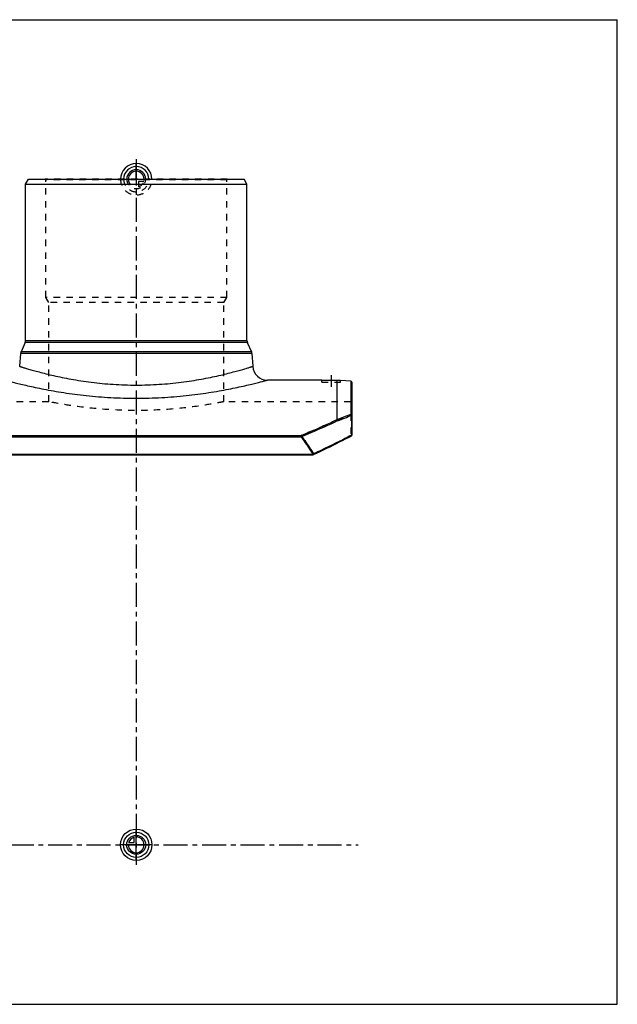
# Model space of a CAD drawing. Header units: millimetres. Extents: x 0 to 1000, y 0 to 1000.
# Tile 3 of 3: x 393 to 1000, y 0 to 1000. Entities that reach past the tile are written whole.
import ezdxf

# ---------------------------------------------------------------- set-up
doc = ezdxf.new("R2010")
doc.units = ezdxf.units.MM
doc.header["$LTSCALE"] = 65.185185
doc.linetypes.add('CENTER', pattern=[0.6, 0.375, -0.075, 0.075, -0.075])
doc.linetypes.add('HIDDEN', pattern=[0.2, 0.1, -0.1])
doc.layers.get('0').update_dxf_attribs({"linetype": 'CONTINUOUS'})
for name, color, linetype in [('ACHSEN_S', 7, 'CONTINUOUS'), ('FASEN', 7, 'CONTINUOUS'), ('KOERPER', 7, 'CONTINUOUS'), ('KONST.EL_MIT_GEO', 7, 'CONTINUOUS'), ('NULLPUNKT_X', 7, 'CONTINUOUS'), ('NULLPUNKT_Y', 7, 'CONTINUOUS'), ('NULLPUNKT_Z', 7, 'CONTINUOUS'), ('RUNDUNG', 7, 'CONTINUOUS'), ('SCHNITT', 7, 'CONTINUOUS')]:
    doc.layers.add(name, color=color, linetype=linetype)

msp = doc.modelspace()

# ---------------------------------------------------------------- linework, layer by layer
at = {"color": 7, "linetype": 'Continuous'}
for p, q in [((0, 1000), (1000, 1000)), ((1000, 0), (1000, 1000)), ((0, 0), (1000, 0))]:
    msp.add_line(p, q, dxfattribs=at)
at = {"layer": 'ACHSEN_S', "color": 7, "linetype": 'CENTER'}
for p, q in [((511, 858.2), (511, 141.8)), ((265, 162), (736.5, 162))]:
    msp.add_line(p, q, dxfattribs=at)
at = {"layer": 'FASEN', "color": 7, "linetype": 'Continuous'}
for p, q in [((398.5, 833), (401.4, 838)), ((398.5, 833), (623.5, 833)), ((401.4, 838), (620.6, 838)), ((623.5, 833), (620.6, 838)), ((729.1, 632.8), (718.5, 633.7))]:
    msp.add_line(p, q, dxfattribs=at)
at = {"layer": 'KOERPER', "color": 7, "linetype": 'Continuous'}
for p, q in [((398.5, 674.1), (398.5, 833)), ((623.5, 674.1), (623.5, 833)), ((699.5, 634), (644.4, 634))]:
    msp.add_line(p, q, dxfattribs=at)
at = {"layer": 'KOERPER', "color": 8, "linetype": 'HIDDEN'}
for p, q in [((422, 612), (293, 612)), ((729, 612), (600, 612))]:
    msp.add_line(p, q, dxfattribs=at)
at = {"layer": 'KONST.EL_MIT_GEO', "color": 8, "linetype": 'HIDDEN'}
for p, q in [((419, 837.5), (418.5, 838)), ((603.5, 838), (418.5, 838)), ((419, 718), (419, 837.5)), ((603, 837.5), (419, 837.5)), ((603, 837.5), (603.5, 838)), ((603, 718), (603, 837.5)), ((422, 712.8), (419, 718)), ((603, 718), (419, 718)), ((422, 612), (422, 712.8)), ((600, 712.8), (422, 712.8)), ((600, 712.8), (603, 718)), ((600, 612), (600, 712.8))]:
    msp.add_line(p, q, dxfattribs=at)
msp.add_open_spline([(600, 612), (597.7, 611.6), (589.1, 609.9), (570.8, 606.9), (543.4, 603.9), (511, 602.7), (478.6, 603.9), (451.2, 606.9), (432.9, 609.9), (424.3, 611.6), (422, 612)], degree=3, knots=[0, 0, 0, 0, 0.03862, 0.14761, 0.30945, 0.5, 0.69055, 0.85239, 0.96138, 1, 1, 1, 1], dxfattribs=at)
at = {"layer": 'NULLPUNKT_X', "color": 4, "linetype": 'Continuous'}
for p, q in [((511, 838), (511, 853.9)), ((511, 146), (511, 178))]:
    msp.add_line(p, q, dxfattribs=at)
at = {"layer": 'NULLPUNKT_X', "color": 8, "linetype": 'HIDDEN'}
msp.add_line((511, 838), (511, 822.1), dxfattribs=at)
at = {"layer": 'NULLPUNKT_Y', "color": 8, "linetype": 'HIDDEN'}
for p, q in [((511, 838), (511, 830)), ((511, 838), (519, 838)), ((513.2, 835.8), (513.2, 830.3)), ((518.7, 835.8), (513.2, 835.8))]:
    msp.add_line(p, q, dxfattribs=at)
at = {"layer": 'NULLPUNKT_Y', "color": 4, "linetype": 'Continuous'}
for p, q in [((511, 162), (511, 170)), ((511, 162), (503, 162)), ((503.3, 164.2), (508.8, 164.2)), ((508.8, 164.2), (508.8, 169.7))]:
    msp.add_line(p, q, dxfattribs=at)
for radius in [16, 12.8, 9.6]:
    msp.add_circle((511, 162), radius, dxfattribs=at)
for centre, radius, start, end in [((511, 838), 16, 0, 180), ((511, 838), 12.8, 0, 180), ((511, 838), 9.6, 0, 179.9999), ((511, 838), 8, 0, 179.9999), ((511, 162), 8, 180, 90), ((511, 162), 8, 105.962, 164.038)]:
    msp.add_arc(centre, radius, start, end, dxfattribs=at)
at = {"layer": 'NULLPUNKT_Y', "color": 8, "linetype": 'HIDDEN'}
for radius, start, end in [(16, 180, 360), (12.8, 180, 360), (9.6, 179.9999, 360), (8, 179.9999, 270), (8, 285.962, 344.038)]:
    msp.add_arc((511, 838), radius, start, end, dxfattribs=at)
at = {"layer": 'NULLPUNKT_Z', "color": 8, "linetype": 'HIDDEN'}
msp.add_line((495, 838), (527, 838), dxfattribs=at)
at = {"layer": 'NULLPUNKT_Z', "color": 4, "linetype": 'Continuous'}
msp.add_line((527, 162), (495, 162), dxfattribs=at)
at = {"layer": 'RUNDUNG', "color": 7, "linetype": 'Continuous'}
for p, q in [((398.1, 672), (393.9, 662.8)), ((623.9, 672), (398.1, 672)), ((398.5, 674.1), (623.5, 674.1)), ((623.9, 672), (628.1, 662.8)), ((393.4, 661.1), (392.5, 648)), ((628.6, 661.1), (393.4, 661.1)), ((628.1, 662.8), (393.9, 662.8)), ((628.6, 661.1), (629.5, 648)), ((729.1, 632.8), (729.1, 599.2)), ((730, 631.8), (730, 578)), ((730, 598.3), (729.8, 598.3)), ((729.8, 598.3), (729.8, 578)), ((343.5, 577.7), (678.5, 577.7)), ((343.5, 576.3), (678.5, 576.3)), ((678.5, 577.7), (678.5, 576.3)), ((714.5, 569.5), (717.6, 571.1)), ((717.6, 571.1), (720.7, 572.6)), ((720.7, 572.6), (723.7, 574.2)), ((723.7, 574.2), (726.7, 575.7)), ((726.7, 575.7), (729.5, 577.1)), ((730, 578), (729.8, 578)), ((694.3, 559.9), (697.9, 561.5)), ((697.8, 561.5), (701.3, 563.1)), ((701.3, 563.1), (704.7, 564.7)), ((704.7, 564.7), (708, 566.3)), ((708, 566.3), (711.3, 567.9)), ((711.3, 567.9), (714.5, 569.5)), ((331.5, 558.7), (690.5, 558.7)), ((331.5, 558.2), (690.5, 558.2)), ((690.5, 558.7), (690.5, 558.2)), ((690.9, 558.3), (694.4, 559.9))]:
    msp.add_line(p, q, dxfattribs=at)
at = {"layer": 'RUNDUNG', "color": 8, "linetype": 'HIDDEN'}
for p, q in [((729, 612), (729, 577.1)), ((729.5, 577.1), (729.5, 577.1)), ((331.5, 558.3), (690.5, 558.3)), ((690.5, 558.3), (690.8, 558.5))]:
    msp.add_line(p, q, dxfattribs=at)
at = {"layer": 'RUNDUNG', "color": 7, "linetype": 'Continuous'}
for centre, radius, start, end in [((393.5, 674.1), 5, 335.556, 360), ((628.5, 674.1), 5, 180, 204.444), ((398.4, 660.8), 5, 155.556, 176), ((623.6, 660.8), 5, 4, 24.444), ((644.4, 649), 15, 184, 270), ((729, 631.8), 1, 0, 85), ((493.8, 1177.8), 624.5, 290.7459, 292.1319), ((494.1, 1181.4), 629, 290.6315, 292.0097), ((729, 578), 1, 297.6392, 360), ((690.5, 559.2), 1, 270, 294.3411)]:
    msp.add_arc(centre, radius, start, end, dxfattribs=at)
at = {"layer": 'RUNDUNG', "color": 8, "linetype": 'HIDDEN'}
for centre, radius, start, end in [((729, 613), 1, 270, 360), ((491.3, 1184.2), 631.5, 290.7535, 292.1243), ((491.5, 1187.9), 635.9, 290.639, 292.0022), ((729, 578.2), 1.08, 270.0064, 283.3776), ((729, 578.2), 1.06, 283.4081, 290.4722), ((690.8, 558.8), 0.551, 242.3371, 247.5801)]:
    msp.add_arc(centre, radius, start, end, dxfattribs=at)
at = {"layer": 'RUNDUNG', "color": 7, "linetype": 'Continuous'}
for points, knots in [([(392.5, 648), (392.5, 647.9), (392.6, 647.9), (392.6, 647.9), (392.7, 647.9), (392.9, 647.8), (393.1, 647.8), (393.4, 647.7), (393.8, 647.5), (394.3, 647.4), (395, 647.2), (396.2, 646.8), (397.7, 646.3), (399.5, 645.8), (401.6, 645.2), (404, 644.5), (407.6, 643.5), (412.7, 642.1), (419.5, 640.3), (427.3, 638.5), (435.8, 636.6), (445, 634.9), (454.9, 633.2), (469.2, 631.2), (487.9, 629.4), (511, 628.7), (534.1, 629.4), (552.8, 631.2), (567.1, 633.2), (577, 634.9), (586.2, 636.6), (594.7, 638.5), (602.5, 640.3), (609.3, 642.1), (614.4, 643.5), (618, 644.5), (620.4, 645.2), (622.5, 645.8), (624.3, 646.3), (625.8, 646.8), (627, 647.2), (627.7, 647.4), (628.2, 647.5), (628.6, 647.7), (628.9, 647.8), (629.1, 647.8), (629.3, 647.9), (629.4, 647.9), (629.4, 647.9), (629.5, 647.9), (629.5, 648)], [0, 0, 0, 0, 0.00016, 0.00035, 0.00062, 0.0014, 0.00249, 0.00388, 0.00559, 0.0076, 0.00991, 0.01544, 0.02216, 0.03005, 0.03907, 0.04921, 0.06042, 0.08594, 0.11536, 0.14837, 0.18465, 0.22387, 0.26569, 0.30975, 0.40296, 0.5, 0.59704, 0.69025, 0.73431, 0.77613, 0.81535, 0.85163, 0.88464, 0.91406, 0.93958, 0.95079, 0.96093, 0.96995, 0.97784, 0.98456, 0.99009, 0.9924, 0.99441, 0.99612, 0.99751, 0.9986, 0.99938, 0.99965, 0.99984, 1, 1, 1, 1]), ([(377.6, 634), (377.6, 634), (377.6, 634), (377.7, 633.9), (378, 633.9), (378.2, 633.8), (378.6, 633.7), (379.3, 633.5), (380.3, 633.3), (381.8, 632.9), (383.6, 632.4), (385.7, 631.9), (388.1, 631.3), (390.8, 630.6), (394.9, 629.6), (400.8, 628.2), (408.6, 626.5), (417.4, 624.7), (427.1, 622.9), (437.5, 621.2), (448.7, 619.6), (464.6, 617.7), (485.4, 616), (511, 615.3), (536.6, 616), (557.4, 617.7), (573.3, 619.6), (584.5, 621.2), (594.9, 622.9), (604.6, 624.7), (613.4, 626.5), (621.2, 628.2), (627.1, 629.6), (631.2, 630.6), (633.9, 631.3), (636.3, 631.9), (638.4, 632.4), (640.2, 632.9), (641.7, 633.3), (642.7, 633.5), (643.4, 633.7), (643.8, 633.8), (644, 633.9), (644.3, 633.9), (644.4, 634), (644.4, 634), (644.4, 634)], [0, 0, 0, 0, 0.00016, 0.00064, 0.00143, 0.00254, 0.00397, 0.00571, 0.01012, 0.01577, 0.02263, 0.03066, 0.03985, 0.05016, 0.06156, 0.08745, 0.11721, 0.15049, 0.18696, 0.22625, 0.26801, 0.31184, 0.40419, 0.5, 0.59581, 0.68816, 0.73199, 0.77375, 0.81304, 0.84951, 0.88279, 0.91255, 0.93844, 0.94984, 0.96015, 0.96934, 0.97737, 0.98423, 0.98988, 0.99429, 0.99603, 0.99746, 0.99857, 0.99936, 0.99984, 1, 1, 1, 1]), ([(678.5, 577.7), (681.8, 579), (694, 584.1), (706.1, 589.5), (715, 593.7)], [0, 0, 0, 0, 0.26223, 1, 1, 1, 1]), ([(679.1, 576.8), (682.4, 578.1), (694.7, 583.2), (706.8, 588.6), (715.7, 592.8)], [0, 0, 0, 0, 0.2622, 1, 1, 1, 1]), ([(715, 593.7), (715, 593.7), (715, 593.7), (715, 593.7), (715, 593.7)], [0, 0, 0, 0, 0.1958, 1, 1, 1, 1]), ([(715, 593.7), (715.1, 593.7), (715.4, 593.5), (715.6, 593.1), (715.7, 592.8)], [0, 0, 0, 0, 0.23061, 1, 1, 1, 1]), ([(729.1, 599.2), (729.2, 599.2), (729.4, 599.2), (729.8, 599), (730, 598.7), (730, 598.4), (730, 598.3)], [0, 0, 0, 0, 0.25841, 0.51162, 0.75813, 1, 1, 1, 1]), ([(729.1, 599.2), (729.3, 599.2), (729.6, 598.9), (729.7, 598.5), (729.8, 598.3)], [0, 0, 0, 0, 0.47865, 1, 1, 1, 1]), ([(678.5, 577.7), (678.7, 577.6), (679, 577.3), (679.1, 577), (679.1, 576.8)], [0, 0, 0, 0, 0.46398, 1, 1, 1, 1]), ([(679.1, 576.8), (679.1, 576.8), (679, 576.7), (678.8, 576.5), (678.6, 576.4), (678.5, 576.3)], [0, 0, 0, 0, 0.23875, 0.61869, 1, 1, 1, 1]), ([(678.5, 576.3), (679.6, 574.9), (683.7, 569.1), (687.6, 563.2), (690.5, 558.7)], [0, 0, 0, 0, 0.25057, 1, 1, 1, 1]), ([(679.1, 576.8), (680.2, 575.4), (684.3, 569.6), (688.3, 563.7), (691.2, 559.2)], [0, 0, 0, 0, 0.25058, 1, 1, 1, 1]), ([(729.8, 578), (726.8, 576.5), (714.1, 569.9), (701.2, 563.7), (691.2, 559.2)], [0, 0, 0, 0, 0.23381, 1, 1, 1, 1]), ([(729.8, 578), (729.8, 577.9), (729.8, 577.8), (729.8, 577.5), (729.7, 577.3), (729.5, 577.2), (729.5, 577.1)], [0, 0, 0, 0, 0.28042, 0.53988, 0.77715, 1, 1, 1, 1]), ([(691.2, 559.2), (691.1, 559.2), (691, 559.1), (690.9, 559), (690.7, 558.8), (690.6, 558.8), (690.5, 558.7)], [0, 0, 0, 0, 0.23544, 0.48648, 0.7444, 1, 1, 1, 1]), ([(690.9, 558.3), (691, 558.3), (691.1, 558.4), (691.2, 558.7), (691.2, 558.9), (691.2, 559.1), (691.2, 559.2)], [0, 0, 0, 0, 0.19948, 0.42831, 0.6973, 1, 1, 1, 1])]:
    msp.add_open_spline(points, degree=3, knots=knots, dxfattribs=at)
at = {"layer": 'RUNDUNG', "color": 8, "linetype": 'HIDDEN'}
for points, knots in [([(715, 593.7), (712.2, 592.4), (700.1, 586.8), (687.9, 581.5), (678.5, 577.7)], [0, 0, 0, 0, 0.23732, 1, 1, 1, 1]), ([(715, 593.7), (715, 593.7), (715, 593.7), (715, 593.7), (715, 593.7)], [0, 0, 0, 0, 0.34599, 1, 1, 1, 1]), ([(678.5, 576.3), (678.6, 576.4), (678.8, 576.5), (679, 576.7), (679.1, 576.8)], [0, 0, 0, 0, 0.25334, 1, 1, 1, 1]), ([(678.5, 576.3), (679.6, 574.9), (683.7, 569.1), (687.6, 563.2), (690.5, 558.7)], [0, 0, 0, 0, 0.25057, 1, 1, 1, 1]), ([(679.1, 576.8), (680.2, 575.4), (684.3, 569.6), (688.3, 563.7), (691.2, 559.2)], [0, 0, 0, 0, 0.25058, 1, 1, 1, 1]), ([(729, 577.1), (726, 575.6), (713.4, 569), (700.5, 562.8), (690.5, 558.3)], [0, 0, 0, 0, 0.23385, 1, 1, 1, 1]), ([(691.2, 559.2), (694.6, 560.8), (707.6, 566.8), (720.5, 573.2), (729.8, 578)], [0, 0, 0, 0, 0.26552, 1, 1, 1, 1]), ([(729, 577.1), (729.1, 577.1), (729.4, 577.2), (729.7, 577.4), (729.9, 577.7), (730, 577.9), (730, 578)], [0, 0, 0, 0, 0.25924, 0.51316, 0.75938, 1, 1, 1, 1]), ([(729.5, 577.1), (729.4, 577.1), (729.2, 577.1), (729.1, 577.1), (729, 577.1)], [0, 0, 0, 0, 0.48414, 1, 1, 1, 1]), ([(690.5, 558.3), (690.6, 558.3), (690.7, 558.3), (690.9, 558.3), (690.9, 558.3)], [0, 0, 0, 0, 0.53338, 1, 1, 1, 1]), ([(690.7, 558.3), (690.7, 558.3), (690.6, 558.3), (690.6, 558.3), (690.6, 558.3)], [0, 0, 0, 0, 0.23946, 1, 1, 1, 1]), ([(690.9, 558.3), (690.9, 558.3), (690.8, 558.3), (690.7, 558.3), (690.7, 558.3)], [0, 0, 0, 0, 0.73864, 1, 1, 1, 1])]:
    msp.add_open_spline(points, degree=3, knots=knots, dxfattribs=at)
msp.add_open_spline([(729.7, 577.4), (729.6, 577.3), (729.5, 577.2), (729.4, 577.2)], degree=3, dxfattribs=at)
at = {"layer": 'SCHNITT', "color": 8, "linetype": 'HIDDEN'}
for p, q in [((699.5, 634), (699.8, 634)), ((699.5, 632), (699.5, 634)), ((699.5, 632), (718.5, 632)), ((714.7, 633.9), (715, 633.9)), ((715, 633.9), (715.3, 633.9)), ((718.3, 633.7), (718.5, 633.7)), ((718.5, 632), (718.5, 633.7))]:
    msp.add_line(p, q, dxfattribs=at)
at = {"layer": 'SCHNITT', "color": 7, "linetype": 'CENTER'}
msp.add_line((709, 639), (709, 627), dxfattribs=at)
at = {"layer": 'SCHNITT', "color": 7, "linetype": 'Continuous'}
msp.add_line((715, 633.9), (715, 593.7), dxfattribs=at)
for centre, radius, start, end in [((709, 1105.9), 472, 268.8467, 270.7284), ((750.3, 1106.6), 473.9, 265.7228, 266.147)]:
    msp.add_arc(centre, radius, start, end, dxfattribs=at)
at = {"layer": 'SCHNITT', "color": 8, "linetype": 'HIDDEN'}
for centre, radius, start, end in [((709, 1106), 472.1, 268.8793, 270.6924), ((750.4, 1106.8), 474.2, 265.7536, 266.1207)]:
    msp.add_arc(centre, radius, start, end, dxfattribs=at)

doc.saveas('drawing.dxf')
